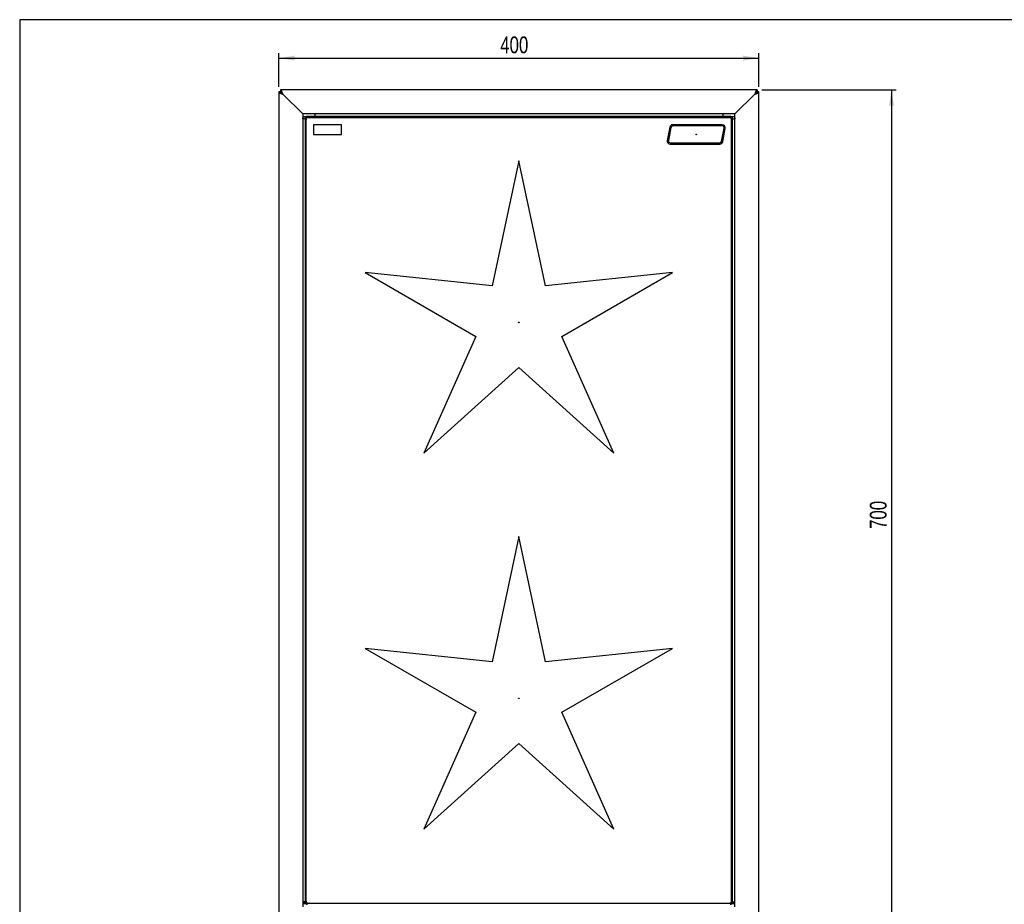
# Model space of a CAD drawing. Header units: millimetres. Extents: x 19 to 1659, y 20 to 1168.
# Tile 2 of 3: x 19 to 839, y 432 to 1168. Entities that reach past the tile are written whole.
import ezdxf

# ---------------------------------------------------------------- set-up
doc = ezdxf.new("R2010")
doc.units = ezdxf.units.MM
doc.layers.get('0').update_dxf_attribs({"linetype": 'CONTINUOUS'})
doc.layers.add('SLD-0', color=179, linetype='CONTINUOUS')
doc.styles.add('SLDTEXTSTYLE2', font='TXT', dxfattribs={"width": 0.75})
doc.dimstyles.new('SLDDIMSTYLE0', dxfattribs={"dimtxt": 14, "dimasz": 13.208, "dimexe": 0, "dimexo": 0.0625, "dimgap": 3.5, "dimtad": 1, "dimdec": 1, "dimrnd": 1e-09, "dimzin": 12, "dimdsep": 46, "dimtxsty": 'SLDTEXTSTYLE2', "dimsah": 1, "dimcen": 0.09, "dimadec": 0, "dimazin": 0, "dimtfac": 1, "dimtdec": 1, "dimtofl": 0, "dimtmove": 0, "dimatfit": 3, "dimfxl": 1, "dimtolj": 1, "dimtzin": 12, "dimarcsym": 0})

# ---------------------------------------------------------------- blocks, each defined once
blk = doc.blocks.new('*D0')
at = {"layer": 'SLD-0'}
for p, q in [((234.88, 1112), (234.88, 1140)), ((634.88, 1112), (634.88, 1140)), ((234.88, 1136), (634.88, 1136))]:
    blk.add_line(p, q, dxfattribs=at)
for points in [[(234.88, 1136), (248.09, 1133.97), (248.09, 1138.03)], [(634.88, 1136), (621.67, 1138.03), (621.67, 1133.97)]]:
    blk.add_solid(points, dxfattribs=at)
at = {"layer": 'SLD-0', "insert": (419.37, 1154.05), "char_height": 14, "attachment_point": 1, "style": 'SLDTEXTSTYLE2'}
blk.add_mtext('400', dxfattribs=at)
blk = doc.blocks.new('*D1')
at = {"layer": 'SLD-0'}
for p, q in [((637.31, 1109.5), (749.21, 1109.5)), ((745.21, 1109.5), (745.21, 409.5)), ((637.31, 409.5), (749.21, 409.5))]:
    blk.add_line(p, q, dxfattribs=at)
for points in [[(745.21, 1109.5), (743.18, 1096.29), (747.25, 1096.29)], [(745.21, 409.5), (747.25, 422.71), (743.18, 422.71)]]:
    blk.add_solid(points, dxfattribs=at)
at = {"layer": 'SLD-0', "insert": (727.17, 743.99), "char_height": 14, "attachment_point": 1, "rotation": 90, "style": 'SLDTEXTSTYLE2'}
blk.add_mtext('700', dxfattribs=at)

msp = doc.modelspace()

# ---------------------------------------------------------------- linework, layer by layer
at = {"color": 7, "linetype": 'Continuous'}
for p, q in [((1659.2, 1168), (19.2, 1168)), ((19.2, 1168), (19.2, 20)), ((236.38, 1108), (234.88, 1108)), ((234.88, 1108), (234.88, 1107.93)), ((234.88, 1107.93), (234.88, 411.07)), ((234.88, 1107.93), (236.38, 1107.93)), ((236.45, 1109.5), (236.45, 1108)), ((633.31, 1109.5), (236.45, 1109.5)), ((633.31, 1109.5), (633.31, 1108)), ((633.38, 1108), (634.88, 1108)), ((634.88, 1107.93), (633.38, 1107.93)), ((634.88, 1108), (634.88, 1107.93)), ((634.88, 411.07), (634.88, 1107.93)), ((238.38, 1105.99), (238.38, 1106)), ((238.38, 1106), (238.39, 1106)), ((238.38, 1105.99), (254.88, 1089.49)), ((254.89, 1089.5), (238.39, 1106)), ((631.37, 1106), (614.87, 1089.5)), ((614.88, 1089.49), (631.38, 1105.99)), ((631.37, 1106), (631.38, 1106)), ((631.38, 1106), (631.38, 1105.99)), ((253.37, 1091), (253.39, 1091)), ((616.37, 1091), (616.39, 1091)), ((254.88, 1089.49), (254.88, 429.52)), ((257.87, 1087.23), (254.88, 1087.23)), ((256.88, 1085.5), (254.88, 1085.5)), ((614.87, 1089.5), (254.89, 1089.5)), ((257.77, 434.07), (257.77, 1084.94)), ((259.45, 1086.61), (610.31, 1086.61)), ((264.88, 1089.5), (264.88, 1087.5)), ((604.88, 1089.5), (604.88, 1087.5)), ((614.88, 1087.23), (611.89, 1087.23)), ((611.99, 434.07), (611.99, 1084.94)), ((612.88, 1085.5), (614.88, 1085.5)), ((614.88, 429.52), (614.88, 1089.49)), ((263.88, 1080.5), (263.88, 1072.5)), ((287.13, 1080.5), (263.88, 1080.5)), ((287.13, 1072.5), (287.13, 1080.5)), ((560.56, 1078.48), (558.43, 1067.48)), ((561.55, 1078.29), (559.41, 1067.29)), ((604.38, 1080.5), (563.02, 1080.5)), ((604.38, 1079.5), (563.02, 1079.5)), ((603.71, 1066.72), (605.85, 1077.72)), ((604.7, 1066.52), (606.83, 1077.52)), ((263.88, 1072.5), (287.13, 1072.5)), ((560.88, 1065.5), (602.24, 1065.5)), ((560.88, 1064.5), (602.24, 1064.5)), ((434.88, 1050.61), (412.73, 946.49)), ((457.03, 946.49), (434.88, 1050.61)), ((306.86, 957.6), (399.03, 904.35)), ((412.73, 946.49), (306.86, 957.6)), ((562.9, 957.6), (457.03, 946.49)), ((470.73, 904.35), (562.9, 957.6)), ((399.03, 904.35), (355.76, 807.1)), ((514, 807.1), (470.73, 904.35)), ((355.76, 807.1), (434.88, 878.31)), ((434.88, 878.31), (514, 807.1)), ((434.88, 737.61), (412.73, 633.49)), ((457.03, 633.49), (434.88, 737.61)), ((306.86, 644.6), (399.03, 591.35)), ((412.73, 633.49), (306.86, 644.6)), ((562.9, 644.6), (457.03, 633.49)), ((470.73, 591.35), (562.9, 644.6)), ((399.03, 591.35), (355.76, 494.1)), ((514, 494.1), (470.73, 591.35)), ((355.76, 494.1), (434.88, 565.31)), ((434.88, 565.31), (514, 494.1)), ((256.88, 433.5), (254.88, 433.5)), ((257.87, 431.78), (254.88, 431.78)), ((259.45, 432.39), (610.31, 432.39)), ((614.88, 431.78), (611.89, 431.78)), ((612.88, 433.5), (614.88, 433.5))]:
    msp.add_line(p, q, dxfattribs=at)
for centre in [(582.63, 1072.5), (434.88, 916), (434.88, 603)]:
    msp.add_circle(centre, 0.25, dxfattribs=at)
for centre, radius, start, end in [((258.88, 1085.5), 2, 88.56637, 180), ((610.88, 1085.5), 2, 358.56637, 90), ((563.02, 1078), 2.5, 90, 169), ((563.02, 1078), 1.5, 90, 169), ((604.38, 1078), 2.5, 349, 90), ((604.38, 1078), 1.5, 349, 90), ((560.88, 1067), 2.5, 169, 270), ((560.88, 1067), 1.5, 169, 270), ((602.24, 1067), 1.5, 270, 349), ((602.24, 1067), 2.5, 270, 349), ((259.88, 434.5), 4.55, 192.70991, 216.8549), ((259.88, 434.5), 3.55, 196.38413, 230.26211), ((258.88, 433.5), 2, 178.56637, 270), ((610.88, 433.5), 2, 268.56637, 360), ((609.88, 434.5), 3.55, 309.73789, 343.61587), ((609.88, 434.5), 4.55, 323.1451, 347.29009)]:
    msp.add_arc(centre, radius, start, end, dxfattribs=at)
for points, knots in [([(234.88, 1107.93), (234.88, 1107.85), (234.9, 1107.77), (234.99, 1107.61), (235.06, 1107.53), (235.23, 1107.37), (235.34, 1107.29), (235.59, 1107.13), (235.74, 1107.05), (236.06, 1106.89), (236.23, 1106.81), (236.61, 1106.65), (236.81, 1106.57), (237.23, 1106.41), (237.45, 1106.33), (237.9, 1106.17), (238.13, 1106.09), (238.36, 1106.01)], [0, 0, 0, 0, 0.125, 0.125, 0.25, 0.25, 0.375, 0.375, 0.5, 0.5, 0.625, 0.625, 0.75, 0.75, 0.875, 0.875, 1, 1, 1, 1]), ([(236.38, 1107.93), (236.38, 1107.85), (236.39, 1107.77), (236.44, 1107.61), (236.48, 1107.53), (236.58, 1107.37), (236.64, 1107.29), (236.78, 1107.14), (236.86, 1107.06), (237.05, 1106.9), (237.14, 1106.82), (237.36, 1106.66), (237.47, 1106.58), (237.83, 1106.34), (238.08, 1106.18), (238.34, 1106.02)], [0, 0, 0, 0, 0.125, 0.125, 0.25, 0.25, 0.375, 0.375, 0.5, 0.5, 0.625, 0.625, 0.75, 0.75, 1, 1, 1, 1]), ([(238.37, 1106.02), (238.29, 1106.25), (238.21, 1106.48), (238.05, 1106.92), (237.97, 1107.14), (237.81, 1107.57), (237.73, 1107.77), (237.57, 1108.14), (237.49, 1108.32), (237.33, 1108.64), (237.25, 1108.79), (237.09, 1109.04), (237.01, 1109.15), (236.85, 1109.32), (236.77, 1109.39), (236.61, 1109.48), (236.53, 1109.5), (236.45, 1109.5)], [0, 0, 0, 0, 0.125, 0.125, 0.25, 0.25, 0.375, 0.375, 0.5, 0.5, 0.625, 0.625, 0.75, 0.75, 0.875, 0.875, 1, 1, 1, 1]), ([(238.36, 1106.04), (238.23, 1106.25), (237.94, 1106.72), (237.49, 1107.37), (237, 1107.85), (236.66, 1108), (236.47, 1108), (236.45, 1108)], [0, 0, 0, 0, 0.200905, 0.455997, 0.711191, 0.966384, 1, 1, 1, 1]), ([(633.31, 1109.5), (633.23, 1109.5), (633.15, 1109.48), (632.99, 1109.39), (632.91, 1109.32), (632.75, 1109.15), (632.67, 1109.04), (632.51, 1108.79), (632.43, 1108.65), (632.27, 1108.32), (632.19, 1108.15), (632.03, 1107.77), (631.95, 1107.57), (631.79, 1107.15), (631.71, 1106.93), (631.55, 1106.48), (631.47, 1106.25), (631.39, 1106.02)], [0, 0, 0, 0, 0.125, 0.125, 0.25, 0.25, 0.375, 0.375, 0.5, 0.5, 0.625, 0.625, 0.75, 0.75, 0.875, 0.875, 1, 1, 1, 1]), ([(633.31, 1108), (633.18, 1107.98), (632.88, 1107.93), (632.42, 1107.53), (631.93, 1106.89), (631.59, 1106.35), (631.42, 1106.06), (631.4, 1106.04)], [0, 0, 0, 0, 0.2126734, 0.4677932, 0.7230181, 0.9782354, 1, 1, 1, 1]), ([(631.4, 1106.01), (631.63, 1106.09), (631.86, 1106.17), (632.3, 1106.33), (632.52, 1106.41), (632.95, 1106.57), (633.15, 1106.65), (633.52, 1106.81), (633.7, 1106.89), (634.02, 1107.05), (634.17, 1107.13), (634.42, 1107.29), (634.53, 1107.37), (634.7, 1107.53), (634.77, 1107.61), (634.86, 1107.77), (634.88, 1107.85), (634.88, 1107.93)], [0, 0, 0, 0, 0.125, 0.125, 0.25, 0.25, 0.375, 0.375, 0.5, 0.5, 0.625, 0.625, 0.75, 0.75, 0.875, 0.875, 1, 1, 1, 1]), ([(631.42, 1106.02), (631.55, 1106.1), (631.68, 1106.18), (631.93, 1106.34), (632.05, 1106.42), (632.29, 1106.58), (632.4, 1106.66), (632.62, 1106.82), (632.72, 1106.9), (632.9, 1107.06), (632.98, 1107.14), (633.12, 1107.29), (633.18, 1107.37), (633.33, 1107.61), (633.38, 1107.77), (633.38, 1107.93)], [0, 0, 0, 0, 0.125, 0.125, 0.25, 0.25, 0.375, 0.375, 0.5, 0.5, 0.625, 0.625, 0.75, 0.75, 1, 1, 1, 1]), ([(259.45, 1086.61), (259.25, 1086.59), (258.86, 1086.56), (258.35, 1086.28), (257.99, 1085.85), (257.8, 1085.39), (257.78, 1085.07), (257.77, 1084.94)], [0, 0, 0, 0, 0.219552, 0.439995, 0.644891, 0.843293, 1, 1, 1, 1]), ([(611.99, 1084.94), (611.97, 1085.13), (611.94, 1085.52), (611.66, 1086.03), (611.23, 1086.39), (610.77, 1086.58), (610.45, 1086.6), (610.31, 1086.61)], [0, 0, 0, 0, 0.2195523, 0.43999, 0.6448928, 0.8432876, 1, 1, 1, 1]), ([(257.77, 434.07), (257.79, 433.87), (257.82, 433.48), (258.11, 432.97), (258.53, 432.61), (259, 432.42), (259.31, 432.4), (259.45, 432.39)], [0, 0, 0, 0, 0.2195523, 0.43999, 0.6448928, 0.8432876, 1, 1, 1, 1]), ([(610.31, 432.39), (610.51, 432.41), (610.9, 432.44), (611.41, 432.73), (611.77, 433.15), (611.96, 433.62), (611.98, 433.93), (611.99, 434.07)], [0, 0, 0, 0, 0.219552, 0.439995, 0.644891, 0.843293, 1, 1, 1, 1])]:
    msp.add_open_spline(points, degree=3, knots=knots, dxfattribs=at)
for points, degree in [([(238.36, 1106.01), (238.37, 1106), (238.37, 1105.99), (238.38, 1105.99)], 3), ([(238.39, 1106), (238.39, 1106.01), (238.38, 1106.02), (238.37, 1106.02)], 3), ([(631.39, 1106.02), (631.38, 1106.02), (631.37, 1106.01), (631.37, 1106)], 3), ([(631.38, 1105.99), (631.39, 1105.99), (631.4, 1106), (631.4, 1106.01)], 3), ([(255.04, 1085.5), (254.88, 1086.28)], 1), ([(256.88, 1085.5), (256.88, 433.5)], 1), ([(610.88, 1087.5), (258.88, 1087.5)], 1), ([(612.88, 433.5), (612.88, 1085.5)], 1), ([(614.88, 1086.28), (614.72, 1085.5)], 1)]:
    msp.add_open_spline(points, degree=degree, dxfattribs=at)

# ---------------------------------------------------------------- dimensions: what is measured, and where the dimension line sits
at = {"layer": 'SLD-0'}
dim = msp.add_linear_dim(base=(634.88, 1136), p1=(234.88, 1108), p2=(634.88, 1108), dimstyle='SLDDIMSTYLE0', dxfattribs=at)
dim.commit()
dim.dimension.update_dxf_attribs({"geometry": '*D0', "text_midpoint": (434.88, 1136), "dimtype": 160})
dim = msp.add_linear_dim(base=(745.21, 409.5), p1=(633.31, 1109.5), p2=(633.31, 409.5), angle=90, dimstyle='SLDDIMSTYLE0', dxfattribs=at)
dim.commit()
dim.dimension.update_dxf_attribs({"geometry": '*D1', "text_midpoint": (745.21, 759.5), "dimtype": 160})

doc.saveas('drawing.dxf')
